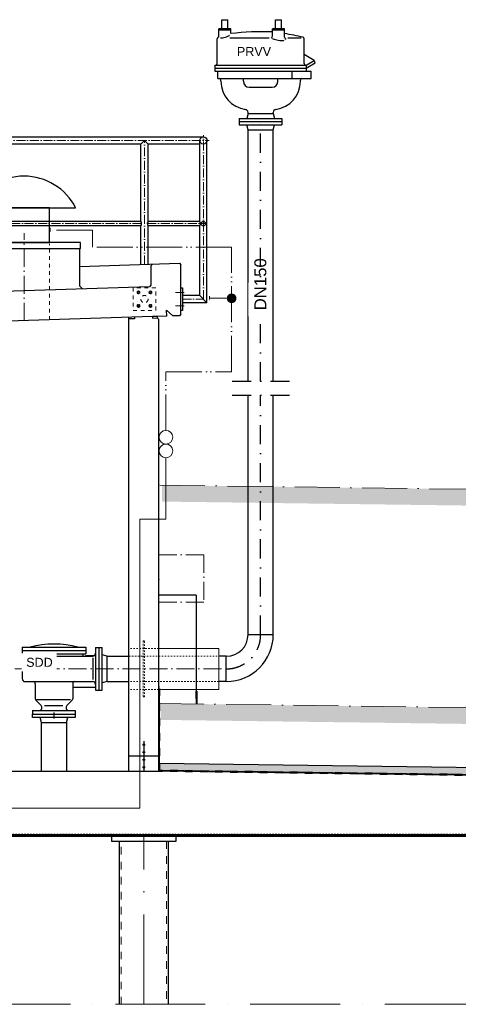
# Model space of a CAD drawing. Header units: millimetres. Extents: x 4747 to 1198744, y 17680 to 73179.
# Tile 131 of 256: x 19620 to 22549, y 51050 to 57617. Entities that reach past the tile are written whole.
import ezdxf

# ---------------------------------------------------------------- set-up
doc = ezdxf.new("R2010")
doc.units = ezdxf.units.MM
for name, pattern in [('ACAD_ISO05W100', [33, 24, -3, 0, -3, 0, -3]), ('ACAD_ISO10W100', [18, 12, -3, 0, -3]), ('DASHDOT', [25.4, 12.7, -6.35, 0, -6.35]), ('JIS_02_1.0', [2, 1, -1])]:
    doc.linetypes.add(name, pattern=pattern)
for name, color, linetype, lineweight in [('Beschriftung', 7, 'Continuous', 9), ('Mittellinien', 7, 'Continuous', 5), ('Trennstelle', 36, 'Continuous', 18), ('Verz. Bandstahl 30x3_5mm im Beton', 5, 'GRENZE1', 18), ('Verz. Rundstahl D_8mm', 6, 'ACAD_ISO05W100', 18)]:
    doc.layers.add(name, color=color, linetype=linetype, lineweight=lineweight)
doc.styles.add('LBB3.5M1000', font='isocp.shx', dxfattribs={"height": 3.5})
doc.linetypes.add('GRENZE1', pattern='A,6.35,-2.54,[133,ltypeshp.shx,S=2.54,R=0,X=-2.54,Y=0],-2.54,25.4', length=36.83)

msp = doc.modelspace()

# ---------------------------------------------------------------- hatches: boundary and pattern name
h = msp.add_hatch()
h.set_pattern_fill('EARTH', color=256, scale=12.5, angle=45.64495339, style=0)
h.set_pattern_definition([(45.64495, (-12726.68, 91726.44), (-1.26356, 112.24609), [79.375, -79.375]), (45.64495, (-12747.97, 91747.25), (-1.26356, 112.24609), [79.375, -79.375]), (45.64495, (-12769.25, 91768.06), (-1.26356, 112.24609), [79.375, -79.375]), (135.64495, (-12769.41, 91782.09), (-112.24609, -1.26356), [79.375, -79.375]), (135.64495, (-12748.6, 91803.37), (-112.24609, -1.26356), [79.375, -79.375]), (135.64495, (-12727.79, 91824.654), (-112.24609, -1.26356), [79.375, -79.375])])
h.paths.add_polyline_path([(27240.21018, 54424.73297), (20570.75003, 54511.93057), (20569.5221, 54402.84969), (27238.98225, 54315.65209)])
h = msp.add_hatch()
h.set_pattern_fill('EARTH', color=256, scale=12.5, angle=45.64495339, style=0)
h.set_pattern_definition([(45.64495, (-12734.4, 90270.25), (-1.26356, 112.24609), [79.375, -79.375]), (45.64495, (-12755.68, 90291.06), (-1.26356, 112.24609), [79.375, -79.375]), (45.64495, (-12776.96, 90311.87), (-1.26356, 112.24609), [79.375, -79.375]), (135.64495, (-12777.12, 90325.9), (-112.24609, -1.26356), [79.375, -79.375]), (135.64495, (-12756.31, 90347.18), (-112.24609, -1.26356), [79.375, -79.375]), (135.64495, (-12735.5, 90368.46), (-112.24609, -1.26356), [79.375, -79.375])])
h.paths.add_polyline_path([(27245.01775, 52968.37898), (20563.03659, 53055.74026), (20561.80866, 52946.65938), (27243.78982, 52859.2981)])
at = {"lineweight": 9}
h = msp.add_hatch(dxfattribs=at)
h.set_pattern_fill('BETON_UNBEWEHRT', color=256, scale=100, pattern_type=2)
h.set_pattern_definition([(45, (13484.235, 52593.75), (-17.67767, 17.67767), [12.5, -6.25])])
h.paths.add_polyline_path([(26274.05782, 52532.26155), (26274.05782, 52577.77878), (20553.05782, 52655.72428), (20553.05782, 52609.72001)])
at = {"lineweight": 5}
h = msp.add_hatch(dxfattribs=at)
h.set_pattern_fill('ANSI31', color=256)
h.set_pattern_definition([(45, (18449.0578, 52174.774), (-2.245064, 2.245064), [])])
h.paths.add_polyline_path([(10959.05782, 52177.77414), (25939.05782, 52177.77414), (25939.05782, 52171.77414), (10959.05782, 52171.77414)])
at = {"layer": 'Verz. Rundstahl D_8mm', "ltscale": 10}
h = msp.add_hatch(color=256, dxfattribs=at)
h.dxf.hatch_style = 1
edge = h.paths.add_edge_path()
edge.add_arc((21035.333, 55758.72573), 28.40085, 0, 360)

# ---------------------------------------------------------------- linework, layer by layer
for p, q in [((20969.05842, 57616.99827), (21009.05812, 57616.99827)), ((20969.05842, 57556.99827), (20969.05842, 57616.99827)), ((21009.05812, 57556.99827), (21009.05812, 57616.99827)), ((21329.05762, 57616.99827), (21369.05812, 57616.99827)), ((21329.05762, 57556.99827), (21329.05762, 57616.99827)), ((21369.05812, 57556.99827), (21369.05812, 57616.99827)), ((21029.05842, 57556.99827), (20949.05882, 57556.99827)), ((20949.05882, 57500.84357), (20949.05882, 57556.99827)), ((21029.05842, 57546.99857), (20949.05882, 57546.99857)), ((21029.05842, 57524.25257), (21029.05842, 57556.99827)), ((21309.05812, 57508.82057), (21309.05812, 57556.99827)), ((21389.05762, 57556.99827), (21309.05812, 57556.99827)), ((21389.05762, 57546.99857), (21309.05812, 57546.99857)), ((21389.05762, 57500.41987), (21389.05762, 57556.99827)), ((20939.05842, 57324.49907), (20939.05842, 57490.15457)), ((21022.23862, 57496.99907), (21284.91342, 57496.99907)), ((21411.39782, 57496.99907), (21499.96842, 57496.99907)), ((21519.05742, 57324.49907), (21519.05742, 57490.15457)), ((21587.09812, 57345.12257), (21519.05742, 57384.40607)), ((21534.05742, 57314.49927), (21587.09812, 57345.12257)), ((21593.59312, 57328.87227), (21587.09812, 57345.12257)), ((20924.05842, 57314.49927), (20924.05842, 57274.49957)), ((20924.05842, 57314.49927), (21534.05742, 57314.49927)), ((20924.05842, 57294.49907), (21534.05742, 57294.49907)), ((20924.05842, 57274.49957), (21567.39942, 57274.49957)), ((20944.05862, 57224.49927), (20944.05862, 57274.49957)), ((21436.62862, 57274.49957), (21436.62862, 57224.49927)), ((21534.05742, 57294.49907), (21593.59312, 57328.87227)), ((21534.05742, 57314.49927), (21534.05742, 57274.49957)), ((21567.39942, 57224.49927), (21567.39942, 57274.49957)), ((20944.05862, 57224.49927), (21567.39942, 57224.49927)), ((20963.50842, 57205.99987), (20963.50842, 57214.49957)), ((21113.50842, 57205.99987), (21113.50842, 57224.49927)), ((21344.60742, 57205.99987), (21344.60742, 57224.49927)), ((21494.60742, 57205.99987), (21494.60742, 57214.49957)), ((21152.50842, 57166.99987), (21305.60742, 57166.99987)), ((21086.55862, 56959.00007), (21086.55782, 56915.00057)), ((21086.55862, 56959.00007), (21371.55782, 56959.00007)), ((21144.90782, 56992.00007), (21136.06542, 56959.00007)), ((21144.90782, 56992.00007), (21144.90782, 56998.83027)), ((21144.90782, 56992.00007), (21313.20782, 56992.00007)), ((21313.20782, 56992.00007), (21313.20782, 56998.83027)), ((21313.20782, 56992.00007), (21322.04962, 56959.00007)), ((21371.55782, 56959.00007), (21371.55712, 56915.00057)), ((21086.55782, 56937.00027), (21371.55712, 56937.00027)), ((21086.55782, 56915.00057), (21371.55712, 56915.00057)), ((21144.90782, 56882.00057), (21136.06542, 56915.00057)), ((21144.90782, 56882.00057), (21313.20782, 56882.00057)), ((21313.20782, 56882.00057), (21322.04962, 56915.00057)), ((16048.81857, 56835.80065), (20846.58261, 56835.80065)), ((20429.16705, 56787.50065), (20453.31705, 56811.65065)), ((20453.31705, 56811.65065), (20477.46705, 56787.50065)), ((20822.43261, 56271.60065), (20822.43261, 56811.65065)), ((20870.73261, 55729.10013), (20870.73261, 56811.65065)), ((20429.16705, 56787.50065), (19117.46705, 56787.50065)), ((20429.16705, 56271.60065), (20429.16705, 56787.50065)), ((20822.43261, 56787.50065), (20477.46705, 56787.50065)), ((20477.46705, 56271.60065), (20477.46705, 56787.50065)), ((19304.47806, 56361.98651), (19993.63758, 56361.98651)), ((20429.16705, 56271.60065), (19117.46705, 56271.60065)), ((20429.16705, 56241.70065), (19117.46705, 56241.70065)), ((20429.16705, 55984.03714), (20429.16705, 56241.70065)), ((20822.43261, 56271.60065), (20477.46705, 56271.60065)), ((20822.43261, 56241.70065), (20477.46705, 56241.70065)), ((20477.46705, 55985.59536), (20477.46705, 56241.70065)), ((20822.43261, 55777.40013), (20822.43261, 56241.70065)), ((20019.05782, 56091.06809), (20019.05782, 55841.37367)), ((20019.05782, 55970.80648), (20686.58714, 55992.34185)), ((20506.77429, 55986.54085), (20496.58261, 55976.34918)), ((20496.58261, 55976.34918), (20496.58261, 55846.13402)), ((20686.58714, 55992.34185), (20696.58261, 55982.34638)), ((20696.58261, 55652.48743), (20696.58261, 55982.34638)), ((20486.24925, 55835.80065), (19509.05782, 55804.27518)), ((20019.05782, 55841.37367), (20039.05782, 55821.37367)), ((20496.58261, 55846.13402), (20486.24925, 55835.80065)), ((20696.58261, 55828.25013), (20706.58261, 55828.25013)), ((20706.58261, 55828.25013), (20706.58261, 55678.25013)), ((20822.43261, 55777.40013), (20706.58261, 55777.40013)), ((20822.43261, 55777.40013), (20870.73261, 55729.10013)), ((20870.73261, 55729.10013), (20706.58261, 55729.10013)), ((20507.00386, 55636.36617), (16389.04222, 55503.51534)), ((20349.05782, 52605.77414), (20349.05782, 55631.27062)), ((20387.06626, 55632.49682), (20387.3887, 55622.50202)), ((20536.98826, 55637.3335), (20507.00386, 55636.36617)), ((20507.00386, 55636.36617), (20507.3263, 55626.37137)), ((20507.3263, 55626.37137), (20537.3107, 55627.3387)), ((20601.95446, 55639.4294), (20536.98826, 55637.3335)), ((20536.98826, 55637.3335), (20537.3107, 55627.3387)), ((20549.05782, 55616.32585), (20537.3107, 55627.3387)), ((20601.95446, 55639.4294), (20600.66468, 55679.4086)), ((20600.66468, 55679.4086), (20641.93366, 55640.71918)), ((20686.91026, 55642.17018), (20641.93366, 55640.71918)), ((20696.58261, 55652.48743), (20686.91026, 55642.17018)), ((20706.58261, 55678.25013), (20696.58261, 55678.25013)), ((20387.3887, 55622.50202), (20349.05782, 55621.26542)), ((20549.05782, 52605.77414), (20549.05782, 55616.32585)), ((21144.90782, 53516.00027), (21144.90782, 55112.536)), ((21313.20782, 53516.00027), (21313.20782, 55112.536)), ((20799.05782, 53777.77414), (20549.05782, 53777.77414)), ((20799.05782, 53777.77414), (20799.05782, 53052.67575)), ((21144.90782, 53516.00027), (21313.20782, 53516.00027)), ((20204.05782, 53371.15027), (20349.05782, 53371.15027)), ((20999.05782, 53371.15027), (20949.05782, 53371.15027)), ((20999.05782, 53202.85027), (20999.05782, 53371.15027)), ((20204.05782, 53202.85027), (20349.05782, 53202.85027)), ((20999.05782, 53202.85027), (20949.05782, 53202.85027)), ((20549.05782, 53167.71465), (20553.05782, 53167.71465)), ((20553.05782, 52609.72001), (20553.05782, 53155.77414)), ((20799.05782, 53138.48049), (20803.05782, 53138.48049)), ((20803.05782, 53138.48049), (20803.05782, 53052.62346)), ((19764.90782, 52930.00027), (19757.05782, 52963.00027)), ((19933.20782, 52930.00027), (19941.05782, 52963.00027)), ((20449.05782, 52805.77414), (20449.05782, 52785.94707)), ((20449.05782, 52775.94707), (20449.05782, 52735.94707)), ((20549.05782, 52705.77414), (20349.05782, 52705.77414)), ((20449.05782, 52725.94707), (20449.05782, 52685.6012)), ((20449.05782, 52675.6012), (20449.05782, 52635.6012)), ((19055.05782, 52605.77414), (20549.05782, 52605.77414)), ((20449.05782, 52625.6012), (20449.05782, 52605.77414)), ((26274.05782, 52527.77414), (20549.05782, 52605.77414)), ((26274.05782, 52577.77878), (20553.05782, 52655.72428)), ((26274.11231, 52531.77377), (20553.05782, 52609.72001))]:
    msp.add_line(p, q)
at = {"linetype": 'Continuous', "ltscale": 10}
for p, q in [((21144.90782, 55205.24335), (21144.90782, 56882.00057)), ((21313.20782, 55205.24335), (21313.20782, 56882.00057))]:
    msp.add_line(p, q, dxfattribs=at)
at = {"linetype": 'DASHDOT', "ltscale": 10}
for p, q in [((21229.05782, 55205.24335), (21229.05782, 56937.00027)), ((21039.74063, 55205.24335), (21421.65398, 55205.24335)), ((21039.74063, 55112.536), (21421.65398, 55112.536)), ((21229.05782, 53516.00027), (21229.05782, 55112.536))]:
    msp.add_line(p, q, dxfattribs=at)
at = {"linetype": 'ACAD_ISO10W100', "lineweight": 18, "ltscale": 5}
for p, q in [((15993.94553, 56811.65065), (20884.99185, 56811.65065)), ((20453.31705, 55984.81625), (20453.31705, 56811.65065)), ((20846.58261, 55753.25013), (20846.58261, 56845.80065)), ((19112.28334, 56256.65065), (20434.35076, 56256.65065)), ((20472.28334, 56256.65065), (20870.79185, 56256.65065)), ((20659.44386, 55798.25013), (20718.50501, 55798.25013)), ((20659.44386, 55708.25013), (20718.50501, 55708.25013)), ((20706.58261, 55753.25013), (20846.58261, 55753.25013)), ((20120.28657, 53377.00027), (20041.55782, 53377.00027))]:
    msp.add_line(p, q, dxfattribs=at)
at = {"linetype": 'ACAD_ISO10W100', "lineweight": 18, "ltscale": 10}
for p, q in [((19649.05782, 55608.68771), (19649.05782, 56193.72822)), ((19586.55782, 53287.00027), (20999.05782, 53287.00027))]:
    msp.add_line(p, q, dxfattribs=at)
at = {"linetype": 'JIS_02_1.0', "lineweight": 18, "ltscale": 25}
msp.add_line((19819.05782, 55614.17213), (19819.05782, 56121.37367), dxfattribs=at)
at = {"linetype": 'ACAD_ISO10W100', "lineweight": 13, "ltscale": 25}
for p, q in [((20556.77126, 54512.13417), (27274.05782, 54424.32271)), ((20549.05782, 53055.94387), (27274.05782, 52968.03157))]:
    msp.add_line(p, q, dxfattribs=at)
at = {"linetype": 'Continuous', "lineweight": -2, "ltscale": 10}
for p, q in [((19636.55782, 53432.00027), (19636.55782, 53388.00027)), ((19636.55782, 53432.00027), (20061.55782, 53432.00027)), ((19636.55782, 53410.00027), (20061.55782, 53410.00027)), ((20061.55782, 53432.00027), (20061.55782, 53388.00027)), ((20127.05782, 53429.50027), (20127.05782, 53144.50027)), ((20127.05782, 53429.50027), (20171.05782, 53429.50027)), ((20149.05782, 53429.50027), (20149.05782, 53144.50027)), ((20171.05782, 53144.50027), (20171.05782, 53429.50027)), ((19636.55782, 53388.00027), (20061.55782, 53388.00027)), ((19636.55782, 53352.00027), (19636.55782, 53222.00027)), ((19656.55782, 53388.00027), (19656.55782, 53372.00027)), ((19656.55782, 53372.00027), (20107.05782, 53372.00027)), ((20041.55782, 53388.00027), (20041.55782, 53372.00027)), ((20109.76132, 53215.07967), (20109.76132, 53360.17007)), ((20204.05782, 53371.15027), (20171.05782, 53379.99257)), ((20204.05782, 53202.85027), (20204.05782, 53371.15027)), ((19656.55782, 53202.00027), (20107.05782, 53202.00027)), ((20204.05782, 53202.85027), (20171.05782, 53194.00797)), ((19724.05782, 53187.00027), (19724.05782, 53088.21347)), ((19974.05782, 53187.00027), (19974.05782, 53088.21347)), ((19974.05782, 53164.15027), (20127.05782, 53164.15027)), ((20127.05782, 53144.50027), (20171.05782, 53144.50027)), ((19762.91562, 53043.14237), (19728.45122, 53077.60687)), ((19733.21272, 53083.61417), (19960.03352, 53083.61417)), ((19935.19982, 53043.14237), (19969.66442, 53077.60687)), ((19706.55782, 53009.00027), (19706.55782, 52985.00027)), ((19706.55782, 53009.00027), (19991.55782, 53009.00027)), ((19785.84812, 53042.00027), (19909.02602, 53042.00027)), ((19991.55782, 53009.00027), (19991.55782, 52985.00027)), ((19849.05782, 52995.00027), (19849.05782, 52955.00027))]:
    msp.add_line(p, q, dxfattribs=at)
at = {"linetype": 'JIS_02_1.0', "lineweight": 18, "ltscale": 10}
for p, q in [((20549.05782, 53423.50027), (20349.05782, 53423.50027)), ((20349.05782, 53371.15027), (20949.05782, 53371.15027)), ((20949.05782, 53202.85027), (20349.05782, 53202.85027)), ((20549.05782, 53150.50027), (20349.05782, 53150.50027))]:
    msp.add_line(p, q, dxfattribs=at)
at = {"lineweight": 13}
for p, q in [((20549.05782, 53423.50027), (20949.05782, 53423.50027)), ((20949.05782, 53423.50027), (20949.05782, 53150.50027)), ((20949.05782, 53150.50027), (20549.05782, 53150.50027))]:
    msp.add_line(p, q, dxfattribs=at)
at = {"linetype": 'JIS_02_1.0', "lineweight": 50, "ltscale": 50}
for p, q in [((20551.05782, 52607.74708), (20551.05782, 53155.77414)), ((20801.05782, 53138.48049), (20801.05782, 53052.64961)), ((26274.05782, 52529.77414), (20551.05782, 52607.74708))]:
    msp.add_line(p, q, dxfattribs=at)
at = {"linetype": 'JIS_02_1.0'}
msp.add_line((19155.05782, 52183.77414), (25924.05782, 52183.77414), dxfattribs=at)
at = {"linetype": 'ACAD_ISO10W100', "lineweight": 18, "ltscale": 50}
msp.add_line((20449.05782, 51049.66842), (20449.05782, 52171.77414), dxfattribs=at)
for points in [[(19479.05782, 56131.32739), (19819.05782, 56131.32739), (19819.05782, 56361.98651), (19479.05782, 56361.98651)], [(19271.94996, 56091.06809), (20026.16567, 56091.06809), (20026.16567, 56131.32739), (19271.94996, 56131.32739)], [(10959.05782, 52171.77414), (25939.05782, 52171.77414), (25939.05782, 52177.77414), (10959.05782, 52177.77414)], [(20234.05782, 52136.77414), (20664.05782, 52136.77414), (20664.05782, 52171.77414), (20234.05782, 52171.77414)]]:
    msp.add_lwpolyline(points, close=True)
at = {"linetype": 'JIS_02_1.0', "lineweight": 9, "ltscale": 25}
msp.add_lwpolyline([(20378.31705, 55678.25013), (20528.31705, 55678.25013), (20528.31705, 55828.25013), (20378.31705, 55828.25013)], close=True, dxfattribs=at)
at = {"linetype": 'JIS_02_1.0', "lineweight": 9, "ltscale": 2}
for points in [[(20422.55465, 55798.25013), (20417.76705, 55805.95776), (20408.69825, 55806.25013), (20404.07945, 55798.25013), (20408.86705, 55790.5425), (20417.93585, 55790.25013)], [(20484.07945, 55798.25013), (20488.86705, 55805.95776), (20497.93585, 55806.25013), (20502.55465, 55798.25013), (20497.76705, 55790.5425), (20488.69825, 55790.25013)], [(20422.55465, 55708.25013), (20417.76705, 55700.5425), (20408.69825, 55700.25013), (20404.07945, 55708.25013), (20408.86705, 55715.95776), (20417.93585, 55716.25013)], [(20484.07945, 55708.25013), (20488.86705, 55700.5425), (20497.93585, 55700.25013), (20502.55465, 55708.25013), (20497.76705, 55715.95776), (20488.69825, 55716.25013)]]:
    msp.add_lwpolyline(points, close=True, dxfattribs=at)
at = {"linetype": 'ACAD_ISO10W100', "lineweight": 18, "ltscale": 10}
msp.add_lwpolyline([(20849.05782, 53732.77414), (20549.05782, 53732.77414), (20549.05782, 54047.77414), (20849.05782, 54047.77414)], close=True, dxfattribs=at)
at = {"linetype": 'JIS_02_1.0', "lineweight": 18, "ltscale": 10}
msp.add_lwpolyline([(20444.05782, 53473.50027), (20444.05782, 53100.50027), (20454.05782, 53100.50027), (20454.05782, 53473.50027)], close=True, dxfattribs=at)
at = {"linetype": 'Continuous', "lineweight": -2, "ltscale": 10}
msp.add_lwpolyline([(19991.55782, 52963.00027), (19706.55782, 52963.00027), (19706.55782, 52985.00027), (19991.55782, 52985.00027)], close=True, dxfattribs=at)
for points in [[(19764.90782, 52609.00027), (19764.90782, 52930.00027), (19933.20782, 52930.00027), (19933.20782, 52609.00027)], [(20287.10784, 51049.66842), (20287.10782, 52136.77414), (20611.00782, 52136.77414), (20611.00782, 51049.66842)]]:
    msp.add_lwpolyline(points)
at = {"linetype": 'JIS_02_1.0', "lineweight": 18, "ltscale": 50}
msp.add_lwpolyline([(20298.10784, 51049.66842), (20298.10782, 52136.77414), (20600.00782, 52136.77414), (20600.00782, 51049.66842)], dxfattribs=at)
for centre, radius in [((20846.58261, 56811.65065), 24.15), ((20846.58261, 56256.65065), 14.95), ((20449.05782, 52780.94707), 5), ((20449.05782, 52730.94707), 5), ((20449.05782, 52680.6012), 5), ((20449.05782, 52630.6012), 5)]:
    msp.add_circle(centre, radius)
at = {"linetype": 'JIS_02_1.0', "lineweight": 9, "ltscale": 2}
for centre, radius in [((20413.31705, 55798.25013), 10), ((20413.31705, 55798.25013), 5.25), ((20493.31705, 55798.25013), 10), ((20493.31705, 55798.25013), 5.25), ((20413.31705, 55708.25013), 10), ((20413.31705, 55708.25013), 5.25), ((20493.31705, 55708.25013), 10), ((20493.31705, 55708.25013), 5.25)]:
    msp.add_circle(centre, radius, dxfattribs=at)
at = {"linetype": 'JIS_02_1.0', "lineweight": 9, "ltscale": 25}
msp.add_circle((20453.31705, 55753.25013), 24.15, dxfattribs=at)
for centre, radius, start, end in [((20949.05857, 57490.15478), 9.99997, 110.876047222, 180), ((21149.05807, 56965.75017), 571.24857, 110.494002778, 110.876047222), ((21296.841, 57508.82082), 12.21697, 280.415127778, 0), ((21402.41973, 57500.41984), 13.36197, 180, 257.127755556), ((21509.05717, 57490.15478), 9.99997, 0, 69.123952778), ((20929.05862, 57324.49928), 9.99997, 270, 0), ((21529.05712, 57324.49928), 9.99997, 180, 270), ((20953.50856, 57214.49955), 9.99998, 0, 90), ((21152.50806, 57205.99947), 188.99953, 180, 262.4115), ((21152.50806, 57205.99947), 38.9999, 180, 270), ((21305.60768, 57205.99947), 38.9999, 270, 0), ((21305.60768, 57205.99947), 188.99953, 277.5885, 0), ((21504.60718, 57214.49955), 9.99998, 90, 180), ((21124.90813, 56998.8304), 19.99995, 0, 82.4115), ((21333.20761, 56998.8304), 19.99995, 97.5885, 180), ((19649.05782, 56187.33517), 386.31374, 26.878315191, 153.121684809), ((20410.20076, 56256.65065), 24.15, 321.753380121, 38.246619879), ((20496.43334, 56256.65065), 24.15, 141.753380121, 218.246619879), ((20803.46633, 56256.65065), 24.15, 321.753380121, 38.246619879), ((21000.05782, 53516.00027), 313.15, 270, 0), ((21000.05782, 53516.00027), 144.85, 270, 0)]:
    msp.add_arc(centre, radius, start, end)
at = {"linetype": 'DASHDOT', "ltscale": 10}
msp.add_arc((21000.05782, 53516.00027), 229, 270, 0, dxfattribs=at)
at = {"linetype": 'Continuous', "lineweight": -2, "ltscale": 10}
for centre, radius, start, end in [((19849.05782, 52802.00027), 650, 75.749966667, 104.250033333), ((19656.55782, 53352.00027), 20, 90, 180), ((20107.05782, 53392.00027), 20, 270, 0), ((19656.55782, 53222.00027), 20, 180, 270), ((19709.05782, 53187.00027), 15, 0, 90), ((19989.05782, 53187.00027), 15, 90, 180), ((20107.05782, 53182.00027), 20, 0, 90), ((19739.05782, 53088.21347), 15, 180, 225), ((19959.05782, 53088.2135), 15, 314.999822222, 0), ((19748.77346, 53029.00027), 20, 270, 44.999947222), ((19949.34203, 53029.00027), 20, 135.000163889, 270)]:
    msp.add_arc(centre, radius, start, end, dxfattribs=at)
for centre, major_axis, ratio, start_param, end_param in [((21239.05807, 56965.75017), (-999.68604, 0), 0.5714279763, 4.6423097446, 4.9240310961), ((20989.05847, 57512.54831), (39.9999, 11.70447), 0.2951871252, 3.8316477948, 5.5797715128), ((21347.81487, 57485.97487), (39.2529, -5.73399), 0.1368344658, 3.1415926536, 6.2831853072), ((21211.61728, 56965.75017), (-844.69073, 0), 0.6762813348, 4.3480332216, 4.5007468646)]:
    msp.add_ellipse(centre, major_axis=major_axis, ratio=ratio, start_param=start_param, end_param=end_param)
at = {"layer": 'Mittellinien', "linetype": 'ACAD_ISO10W100', "ltscale": 50}
msp.add_line((30760.04341, 51049.66842), (6279.75703, 51049.66842), dxfattribs=at)
at = {"layer": 'Trennstelle'}
msp.add_line((20596.61445, 54695.46473), (20596.61445, 54284.77414), dxfattribs=at)
for centre in [(20596.61445, 54832.10139), (20596.61445, 54741.01028)]:
    msp.add_circle(centre, 45.54555, dxfattribs=at)
at = {"layer": 'Verz. Bandstahl 30x3_5mm im Beton', "ltscale": 15}
for p, q in [((20422.04401, 52357.31958), (20422.04401, 54284.77414)), ((20422.04401, 54284.77414), (20596.61445, 54284.77414)), ((19055.05782, 52357.31958), (20422.04401, 52357.31958))]:
    msp.add_line(p, q, dxfattribs=at)
at = {"layer": 'Verz. Rundstahl D_8mm'}
for p, q in [((19823.31177, 56229.0206), (19823.31177, 56199.0206)), ((20888.06861, 55773.72573), (20888.06861, 55743.72573))]:
    msp.add_line(p, q, dxfattribs=at)
at = {"layer": 'Verz. Rundstahl D_8mm', "ltscale": 10}
for p, q in [((20106.88214, 56214.0206), (19823.31177, 56214.0206)), ((20106.88214, 56100.21537), (20106.88214, 56214.0206)), ((21035.333, 56100.21537), (20106.88214, 56100.21537)), ((21035.333, 55268.36883), (21035.333, 56100.21537)), ((21035.333, 55758.72573), (20888.06861, 55758.72573)), ((20596.61445, 54877.64694), (20596.61445, 55268.36883)), ((20596.61445, 55268.36883), (21035.333, 55268.36883))]:
    msp.add_line(p, q, dxfattribs=at)
msp.add_circle((21035.333, 55758.72573), 28.40085, dxfattribs=at)

# ---------------------------------------------------------------- next in the draw order: texts
at = {"layer": 'Beschriftung', "char_height": 60, "attachment_point": 1, "style": 'LBB3.5M1000', "bg_fill": 2}
for s, insert, width in [('{\\fArial|b0|i0|c0|p34;\\C256;PRVV}', (21070.46225, 57434.72872), 238.9151104), ('{\\fArial|b0|i0|c0|p34;\\C256;SDD}', (19663.64561, 53360.74758), 172.6026639)]:
    msp.add_mtext(s, dxfattribs=dict(at, insert=insert, width=width))
at = {"layer": 'Beschriftung', "insert": (21186.94295, 55678.1092), "char_height": 80, "width": 144.484593, "attachment_point": 1, "rotation": 90, "style": 'LBB3.5M1000', "bg_fill": 2}
msp.add_mtext('{\\fArial|b0|i0|c0|p34;DN150}', dxfattribs=at)

doc.saveas('drawing.dxf')
